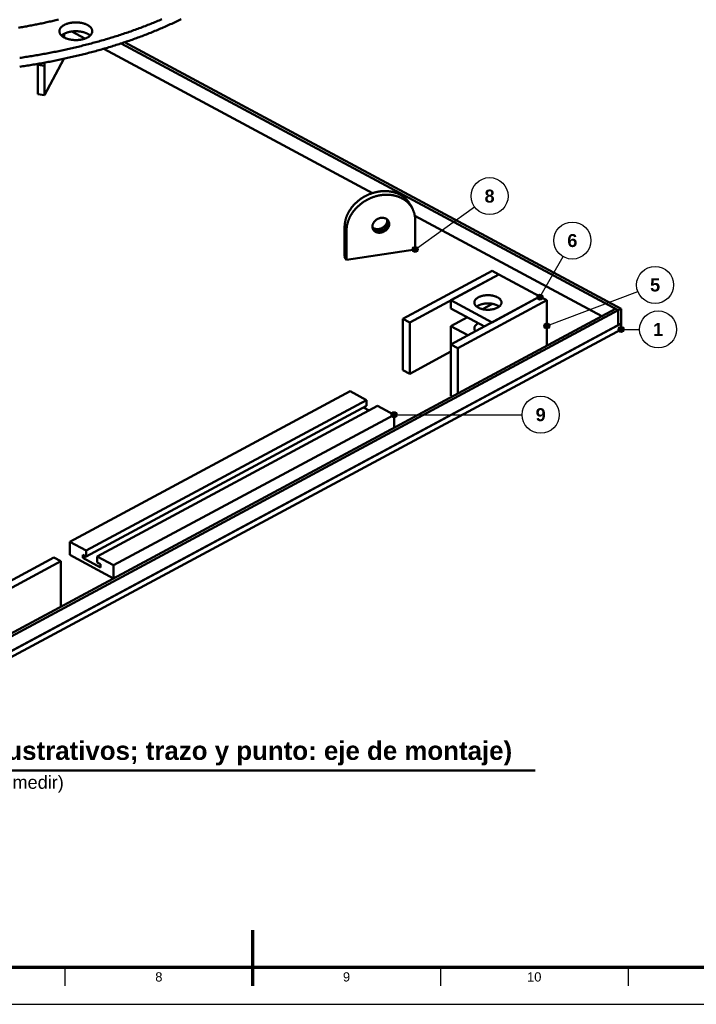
# Model space of a CAD drawing. Header units: millimetres. Extents: x 0 to 841, y 0 to 594.
# Tile 7 of 38: x 363 to 545, y 0 to 266. Entities that reach past the tile are written whole.
import ezdxf
from ezdxf.enums import TextEntityAlignment as Align

# ---------------------------------------------------------------- set-up
doc = ezdxf.new("R2010")
doc.units = ezdxf.units.MM
for name, color, linetype, lineweight in [('ACH', 7, 'CONTINUOUS', 13), ('COTA', 7, 'CONTINUOUS', 25), ('FINA', 7, 'CONTINUOUS', 25), ('MARCO', 7, 'CONTINUOUS', 70), ('TXT', 7, 'CONTINUOUS', 25), ('VIS', 7, 'CONTINUOUS', 50)]:
    doc.layers.add(name, color=color, linetype=linetype, lineweight=lineweight)
doc.styles.add('STD', font='LiberationSans-Regular.ttf')
doc.styles.add('STDB', font='LiberationSans-Bold.ttf')

msp = doc.modelspace()

# ---------------------------------------------------------------- hatches: boundary and pattern name
at = {"layer": 'ACH'}
h = msp.add_hatch(color=7, dxfattribs=at)
h.dxf.hatch_style = 1
h.paths.add_polyline_path([(470.18, 203.84), (469.94, 204.4), (469.38, 204.64), (468.81, 204.4), (468.58, 203.84), (468.81, 203.27), (469.38, 203.04), (469.94, 203.27)])
h = msp.add_hatch(color=7, dxfattribs=at)
h.dxf.hatch_style = 1
h.paths.add_polyline_path([(503.89, 190.96), (503.66, 191.53), (503.09, 191.76), (502.53, 191.53), (502.29, 190.96), (502.53, 190.4), (503.09, 190.16), (503.66, 190.4)])
h = msp.add_hatch(color=7, dxfattribs=at)
h.dxf.hatch_style = 1
h.paths.add_polyline_path([(505.74, 183.18), (505.51, 183.74), (504.94, 183.98), (504.38, 183.74), (504.14, 183.18), (504.38, 182.61), (504.94, 182.38), (505.51, 182.61)])
h = msp.add_hatch(color=7, dxfattribs=at)
h.dxf.hatch_style = 1
h.paths.add_polyline_path([(525.8, 182.24), (525.56, 182.8), (525, 183.04), (524.43, 182.8), (524.2, 182.24), (524.43, 181.67), (525, 181.44), (525.56, 181.67)])
h = msp.add_hatch(color=7, dxfattribs=at)
h.dxf.hatch_style = 1
h.paths.add_polyline_path([(464.48, 159.21), (464.24, 159.77), (463.68, 160.01), (463.11, 159.77), (462.88, 159.21), (463.11, 158.64), (463.68, 158.41), (464.24, 158.64)])

# ---------------------------------------------------------------- linework, layer by layer
at = {"layer": 'COTA'}
for p, q in [((469.38, 203.84), (485.42, 215.33)), ((503.09, 190.96), (509.35, 201.9)), ((504.94, 183.18), (529.51, 192.47)), ((525, 182.24), (530, 182.24)), ((463.68, 159.21), (498.28, 159.21))]:
    msp.add_line(p, q, dxfattribs=at)
for centre in [(469.38, 203.84), (503.09, 190.96), (504.94, 183.18), (525, 182.24), (463.68, 159.21)]:
    msp.add_circle(centre, 0.8, dxfattribs=at)
at = {"layer": 'FINA'}
for p, q in [((374.81, 10), (374.81, 5)), ((425.5, 10), (425.5, 5)), ((476.19, 10), (476.19, 5)), ((526.88, 10), (526.88, 5))]:
    msp.add_line(p, q, dxfattribs=at)
msp.add_lwpolyline([(0, 0), (841, 0), (841, 594), (0, 594)], close=True, dxfattribs=at)
for centre in [(489.48, 218.24), (511.83, 206.24), (534.18, 194.24), (535, 182.24), (503.28, 159.21)]:
    msp.add_circle(centre, 5, dxfattribs=at)
at = {"layer": 'MARCO'}
msp.add_line((425.5, 5), (425.5, 20), dxfattribs=at)
msp.add_lwpolyline([(20, 10), (831, 10), (831, 584), (20, 584)], close=True, dxfattribs=at)
at = {"layer": 'VIS'}
msp.add_line((169.2, 63.1), (501.8, 63.1), dxfattribs=at)
for points in [[(362.28, 263.71), (362.63, 263.77), (362.98, 263.83), (363.33, 263.89), (363.68, 263.95), (364.03, 264.01), (364.38, 264.07), (364.72, 264.14), (365.07, 264.2), (365.42, 264.27), (365.77, 264.33), (366.11, 264.4), (366.46, 264.47), (366.81, 264.54), (367.16, 264.61), (367.5, 264.68), (367.85, 264.75), (368.2, 264.82), (368.54, 264.89), (368.89, 264.97), (369.24, 265.04), (369.58, 265.12), (369.93, 265.19), (370.27, 265.27), (370.62, 265.35), (370.96, 265.43), (371.31, 265.51), (371.65, 265.59), (372, 265.67), (372.34, 265.75), (372.68, 265.84), (373.03, 265.92)], [(362.58, 253.18), (362.98, 253.24), (363.39, 253.3), (363.8, 253.36), (364.2, 253.42), (364.61, 253.48), (365.02, 253.55), (365.42, 253.61), (365.83, 253.68), (366.24, 253.74), (366.64, 253.81), (367.05, 253.88), (367.45, 253.95), (367.86, 254.02), (368.27, 254.09), (368.67, 254.16), (369.08, 254.24), (369.48, 254.31), (369.89, 254.38), (370.29, 254.46), (370.69, 254.54), (371.1, 254.62), (371.5, 254.69), (371.91, 254.77), (372.31, 254.86), (372.71, 254.94), (373.12, 255.02), (373.52, 255.1), (373.92, 255.19), (374.32, 255.27), (374.73, 255.36), (375.13, 255.45), (375.53, 255.54), (375.93, 255.63), (376.33, 255.72), (376.74, 255.81), (377.14, 255.9), (377.54, 256), (377.94, 256.09), (378.34, 256.19), (378.74, 256.28), (379.14, 256.38), (379.54, 256.48), (379.94, 256.58), (380.34, 256.68), (380.73, 256.78), (381.13, 256.89), (381.53, 256.99), (381.93, 257.1), (382.33, 257.2), (382.72, 257.31), (383.12, 257.42), (383.52, 257.53), (383.91, 257.64), (384.31, 257.75), (384.71, 257.86), (385.1, 257.98), (385.5, 258.09), (385.89, 258.21), (386.29, 258.32), (386.68, 258.44), (387.08, 258.56), (387.47, 258.68), (387.86, 258.8), (388.26, 258.93), (388.65, 259.05), (389.04, 259.17), (389.43, 259.3), (389.82, 259.43), (390.21, 259.55), (390.61, 259.68), (391, 259.81), (391.39, 259.95), (391.78, 260.08), (392.16, 260.21), (392.55, 260.35), (392.94, 260.48), (393.33, 260.62), (393.72, 260.76), (394.1, 260.9), (394.49, 261.04), (394.88, 261.18), (395.26, 261.33), (395.65, 261.47), (396.03, 261.62), (396.42, 261.76), (396.8, 261.91), (397.19, 262.06), (397.57, 262.21), (397.95, 262.36), (398.33, 262.52), (398.72, 262.67), (399.1, 262.83), (399.48, 262.98), (399.86, 263.14), (400.24, 263.3), (400.61, 263.46), (400.99, 263.62), (401.37, 263.79), (401.75, 263.95), (402.12, 264.12), (402.5, 264.29), (402.88, 264.46), (403.25, 264.63), (403.63, 264.8), (404, 264.97), (404.37, 265.14), (404.74, 265.32), (405.12, 265.5), (405.49, 265.67), (405.86, 265.85), (406.23, 266.03)], [(362.58, 255.56), (362.98, 255.62), (363.39, 255.68), (363.8, 255.74), (364.2, 255.81), (364.61, 255.87), (365.02, 255.93), (365.42, 256), (365.83, 256.06), (366.24, 256.13), (366.64, 256.2), (367.05, 256.26), (367.45, 256.33), (367.86, 256.4), (368.27, 256.47), (368.67, 256.55), (369.08, 256.62), (369.48, 256.69), (369.89, 256.77), (370.29, 256.85), (370.69, 256.92), (371.1, 257), (371.5, 257.08), (371.91, 257.16), (372.31, 257.24), (372.71, 257.32), (373.12, 257.4), (373.52, 257.49), (373.92, 257.57), (374.32, 257.66), (374.73, 257.75), (375.13, 257.83), (375.53, 257.92), (375.93, 258.01), (376.33, 258.1), (376.74, 258.19), (377.14, 258.29), (377.54, 258.38), (377.94, 258.48), (378.34, 258.57), (378.74, 258.67), (379.14, 258.77), (379.54, 258.87), (379.94, 258.97), (380.34, 259.07), (380.73, 259.17), (381.13, 259.27), (381.53, 259.38), (381.93, 259.48), (382.33, 259.59), (382.72, 259.69), (383.12, 259.8), (383.52, 259.91), (383.91, 260.02), (384.31, 260.13), (384.71, 260.25), (385.1, 260.36), (385.5, 260.48), (385.89, 260.59), (386.29, 260.71), (386.68, 260.83), (387.08, 260.95), (387.47, 261.07), (387.86, 261.19), (388.26, 261.31), (388.65, 261.43), (389.04, 261.56), (389.43, 261.68), (389.82, 261.81), (390.21, 261.94), (390.61, 262.07), (391, 262.2), (391.39, 262.33), (391.78, 262.46), (392.16, 262.6), (392.55, 262.73), (392.94, 262.87), (393.33, 263.01), (393.72, 263.14), (394.1, 263.28), (394.49, 263.42), (394.88, 263.57), (395.26, 263.71), (395.65, 263.85), (396.03, 264), (396.42, 264.15), (396.8, 264.3), (397.19, 264.45), (397.57, 264.6), (397.95, 264.75), (398.33, 264.9), (398.72, 265.06), (399.1, 265.21), (399.48, 265.37), (399.86, 265.53), (400.24, 265.69), (400.61, 265.85), (400.99, 266.01)], [(373.29, 262.76), (373.3, 262.88), (373.31, 263), (373.34, 263.12), (373.38, 263.23), (373.43, 263.34), (373.48, 263.45), (373.54, 263.56), (373.61, 263.65), (373.69, 263.75), (373.77, 263.84), (373.85, 263.92), (373.94, 264.01), (374.04, 264.08), (374.13, 264.16), (374.23, 264.23), (374.33, 264.29), (374.43, 264.36), (374.54, 264.42), (374.64, 264.48), (374.75, 264.53), (374.86, 264.58), (374.97, 264.63), (375.08, 264.68), (375.19, 264.72), (375.31, 264.76), (375.42, 264.8), (375.54, 264.84), (375.65, 264.87), (375.77, 264.9), (375.89, 264.93), (376, 264.96), (376.12, 264.99), (376.24, 265.01), (376.36, 265.03), (376.48, 265.05), (376.6, 265.07), (376.72, 265.09), (376.84, 265.1), (376.96, 265.11), (377.08, 265.12), (377.2, 265.13), (377.32, 265.14), (377.44, 265.14), (377.56, 265.15), (377.68, 265.15), (377.8, 265.15), (377.92, 265.15), (378.04, 265.14), (378.16, 265.14), (378.28, 265.13), (378.4, 265.12), (378.52, 265.11), (378.64, 265.1), (378.76, 265.09), (378.88, 265.07), (379, 265.05), (379.12, 265.03), (379.24, 265.01), (379.36, 264.99), (379.48, 264.96), (379.59, 264.93), (379.71, 264.9), (379.83, 264.87), (379.94, 264.84), (380.06, 264.8), (380.17, 264.76), (380.29, 264.72), (380.4, 264.68), (380.51, 264.63), (380.62, 264.58), (380.73, 264.53), (380.84, 264.48), (380.94, 264.42), (381.05, 264.36), (381.15, 264.29), (381.25, 264.23), (381.35, 264.16), (381.45, 264.08), (381.54, 264.01), (381.63, 263.92), (381.71, 263.84), (381.79, 263.75), (381.87, 263.65), (381.94, 263.56), (382, 263.45), (382.05, 263.34), (382.1, 263.23), (382.14, 263.12), (382.17, 263), (382.18, 262.88), (382.19, 262.76)], [(380.89, 261.07), (380.78, 261.02), (380.67, 260.96), (380.56, 260.91), (380.45, 260.87), (380.33, 260.82), (380.22, 260.78), (380.11, 260.74), (379.99, 260.7), (379.87, 260.67), (379.76, 260.63), (379.64, 260.6), (379.52, 260.57), (379.4, 260.55), (379.28, 260.52), (379.16, 260.5), (379.04, 260.48), (378.92, 260.46), (378.8, 260.44), (378.68, 260.43), (378.56, 260.41), (378.44, 260.4), (378.32, 260.39), (378.2, 260.39), (378.08, 260.38), (377.96, 260.38), (377.84, 260.37), (377.71, 260.37), (377.59, 260.37), (377.47, 260.38), (377.35, 260.38), (377.23, 260.39), (377.11, 260.4), (376.99, 260.41), (376.87, 260.42), (376.74, 260.43), (376.62, 260.45), (376.5, 260.47), (376.38, 260.49), (376.26, 260.51), (376.15, 260.53), (376.03, 260.56), (375.91, 260.58), (375.79, 260.61), (375.67, 260.65), (375.56, 260.68), (375.44, 260.72), (375.33, 260.76), (375.21, 260.8), (375.1, 260.84), (374.99, 260.89), (374.87, 260.93), (374.76, 260.99), (374.66, 261.04), (374.55, 261.1), (374.44, 261.16), (374.34, 261.22), (374.24, 261.29), (374.14, 261.36), (374.04, 261.43), (373.95, 261.51), (373.86, 261.59), (373.77, 261.68), (373.69, 261.77), (373.62, 261.86), (373.55, 261.96), (373.48, 262.07), (373.43, 262.17), (373.38, 262.29), (373.34, 262.4), (373.31, 262.52), (373.3, 262.64), (373.29, 262.76)], [(373.89, 261.57), (373.98, 261.65), (374.07, 261.73), (374.17, 261.8), (374.27, 261.87), (374.37, 261.93), (374.47, 262), (374.58, 262.06), (374.68, 262.11), (374.79, 262.17), (374.9, 262.22), (375.02, 262.26), (375.13, 262.31), (375.24, 262.35), (375.36, 262.39), (375.47, 262.43), (375.59, 262.47), (375.7, 262.5), (375.82, 262.53), (375.94, 262.56), (376.06, 262.59), (376.17, 262.61), (376.29, 262.64), (376.41, 262.66), (376.53, 262.68), (376.65, 262.69), (376.77, 262.71), (376.89, 262.72), (377.01, 262.73), (377.13, 262.74), (377.26, 262.75), (377.38, 262.76), (377.5, 262.76), (377.62, 262.76), (377.74, 262.77), (377.86, 262.76), (377.98, 262.76), (378.1, 262.76), (378.23, 262.75), (378.35, 262.74), (378.47, 262.73), (378.59, 262.72), (378.71, 262.71), (378.83, 262.69), (378.95, 262.68), (379.07, 262.66), (379.19, 262.64), (379.31, 262.61), (379.43, 262.59), (379.54, 262.56), (379.66, 262.53), (379.78, 262.5), (379.89, 262.47), (380.01, 262.43), (380.13, 262.39), (380.24, 262.35), (380.35, 262.31), (380.47, 262.26), (380.58, 262.22), (380.69, 262.17), (380.8, 262.11), (380.9, 262.06), (381.01, 262), (381.11, 261.93), (381.22, 261.87), (381.31, 261.8), (381.41, 261.73), (381.51, 261.65), (381.6, 261.57)], [(374.58, 261.08), (374.58, 262.06)], [(376.63, 262.69), (380.2, 260.77)], [(382.19, 262.76), (382.18, 262.64), (382.17, 262.51), (382.14, 262.39), (382.1, 262.28), (382.05, 262.16), (381.99, 262.05), (381.92, 261.95), (381.85, 261.85), (381.77, 261.75), (381.69, 261.66), (381.6, 261.57), (381.5, 261.49), (381.41, 261.41), (381.31, 261.33), (381.21, 261.26), (381.1, 261.2), (381, 261.13), (380.89, 261.07)], [(385.3, 258.03), (457.89, 219.06)], [(390, 259.48), (524.25, 187.41)], [(390.92, 259.79), (525, 187.8)], [(369.29, 245.48), (374.52, 255.32)], [(367.48, 253.95), (367.48, 253.91), (367.48, 253.87), (367.48, 253.83), (367.48, 253.79), (367.48, 253.75), (367.48, 253.71)], [(369.29, 253.43), (367.48, 253.71)], [(367.48, 253.71), (367.48, 245.76)], [(369.3, 254.28), (369.3, 254.16), (369.3, 254.04), (369.29, 253.92), (369.29, 253.79), (369.29, 253.67), (369.29, 253.55), (369.29, 253.43)], [(369.29, 253.43), (369.29, 245.48)], [(369.29, 245.48), (367.48, 245.76)], [(468.1, 215.86), (468.04, 215.97), (467.98, 216.07), (467.92, 216.18), (467.86, 216.28), (467.79, 216.38), (467.73, 216.48), (467.66, 216.58), (467.59, 216.67), (467.51, 216.77), (467.44, 216.86), (467.36, 216.96), (467.28, 217.05), (467.21, 217.14), (467.12, 217.23), (467.04, 217.31), (466.96, 217.4), (466.87, 217.48), (466.78, 217.57), (466.7, 217.65), (466.61, 217.73), (466.51, 217.8), (466.42, 217.88), (466.33, 217.95), (466.23, 218.03), (466.13, 218.1), (466.04, 218.17), (465.94, 218.23), (465.84, 218.3), (465.74, 218.36), (465.63, 218.43), (465.53, 218.49), (465.43, 218.55), (465.32, 218.6), (465.21, 218.66), (465.11, 218.71), (465, 218.77), (464.89, 218.82), (464.78, 218.87), (464.67, 218.91), (464.56, 218.96), (464.45, 219), (464.34, 219.05), (464.22, 219.09), (464.11, 219.13), (463.99, 219.16), (463.88, 219.2), (463.77, 219.23), (463.65, 219.27), (463.53, 219.3), (463.42, 219.33), (463.3, 219.35), (463.18, 219.38), (463.07, 219.4), (462.95, 219.43), (462.83, 219.45), (462.71, 219.47), (462.59, 219.49), (462.47, 219.5), (462.35, 219.52), (462.24, 219.53), (462.12, 219.54), (462, 219.55), (461.88, 219.56), (461.76, 219.57), (461.64, 219.58), (461.52, 219.58), (461.4, 219.59), (461.28, 219.59), (461.16, 219.59), (461.04, 219.59), (460.92, 219.58), (460.8, 219.58), (460.68, 219.57), (460.56, 219.57), (460.44, 219.56), (460.32, 219.55), (460.2, 219.54), (460.08, 219.53), (459.96, 219.51), (459.84, 219.5), (459.72, 219.48), (459.6, 219.47), (459.48, 219.45), (459.37, 219.43), (459.25, 219.4), (459.13, 219.38), (459.01, 219.36), (458.9, 219.33), (458.78, 219.31), (458.66, 219.28), (458.54, 219.25), (458.43, 219.22), (458.31, 219.19), (458.2, 219.16), (458.08, 219.12), (457.97, 219.09), (457.85, 219.05), (457.74, 219.01), (457.63, 218.98), (457.51, 218.94), (457.4, 218.89), (457.29, 218.85), (457.17, 218.81), (457.06, 218.77), (456.95, 218.72), (456.84, 218.67), (456.73, 218.63), (456.62, 218.58), (456.51, 218.53), (456.4, 218.48), (456.3, 218.42), (456.19, 218.37), (456.08, 218.32), (455.97, 218.26), (455.87, 218.2), (455.76, 218.15), (455.66, 218.09), (455.55, 218.03), (455.45, 217.97), (455.35, 217.91), (455.25, 217.84), (455.14, 217.78), (455.04, 217.71), (454.94, 217.65), (454.84, 217.58), (454.74, 217.51), (454.65, 217.45), (454.55, 217.38), (454.45, 217.3), (454.35, 217.23), (454.26, 217.16), (454.16, 217.09), (454.07, 217.01), (453.98, 216.94), (453.89, 216.86), (453.79, 216.78), (453.7, 216.7), (453.61, 216.62), (453.52, 216.54), (453.44, 216.46), (453.35, 216.38), (453.26, 216.29), (453.18, 216.21), (453.09, 216.12), (453.01, 216.04), (452.93, 215.95), (452.85, 215.86), (452.76, 215.78), (452.68, 215.69), (452.61, 215.59), (452.53, 215.5), (452.45, 215.41), (452.38, 215.32), (452.3, 215.22), (452.23, 215.13), (452.16, 215.03), (452.08, 214.94), (452.01, 214.84), (451.94, 214.74), (451.88, 214.64), (451.81, 214.54), (451.74, 214.44), (451.68, 214.34), (451.62, 214.24), (451.56, 214.13), (451.5, 214.03), (451.44, 213.93), (451.38, 213.82), (451.32, 213.72), (451.27, 213.61), (451.21, 213.5), (451.16, 213.39), (451.11, 213.29), (451.06, 213.18), (451.01, 213.07), (450.96, 212.96), (450.92, 212.84), (450.88, 212.73), (450.83, 212.62), (450.79, 212.51), (450.75, 212.39), (450.72, 212.28), (450.68, 212.17), (450.65, 212.05), (450.61, 211.93), (450.58, 211.82), (450.55, 211.7), (450.53, 211.59), (450.5, 211.47), (450.48, 211.35), (450.46, 211.23), (450.44, 211.11), (450.42, 211), (450.4, 210.88), (450.39, 210.76), (450.37, 210.64), (450.36, 210.52), (450.35, 210.4), (450.35, 210.28), (450.34, 210.16), (450.34, 210.04), (450.34, 209.92)], [(468.62, 214.89), (468.56, 215), (468.5, 215.1), (468.44, 215.2), (468.38, 215.31), (468.31, 215.41), (468.24, 215.51), (468.17, 215.6), (468.1, 215.7), (468.03, 215.8), (467.96, 215.89), (467.88, 215.98), (467.8, 216.08), (467.72, 216.17), (467.64, 216.25), (467.56, 216.34), (467.48, 216.43), (467.39, 216.51), (467.3, 216.59), (467.21, 216.67), (467.12, 216.75), (467.03, 216.83), (466.94, 216.91), (466.84, 216.98), (466.75, 217.05), (466.65, 217.12), (466.55, 217.19), (466.45, 217.26), (466.35, 217.33), (466.25, 217.39), (466.15, 217.45), (466.05, 217.52), (465.94, 217.57), (465.84, 217.63), (465.73, 217.69), (465.62, 217.74), (465.52, 217.79), (465.41, 217.85), (465.3, 217.89), (465.19, 217.94), (465.08, 217.99), (464.97, 218.03), (464.85, 218.07), (464.74, 218.12), (464.63, 218.15), (464.51, 218.19), (464.4, 218.23), (464.28, 218.26), (464.17, 218.29), (464.05, 218.32), (463.93, 218.35), (463.82, 218.38), (463.7, 218.41), (463.58, 218.43), (463.47, 218.46), (463.35, 218.48), (463.23, 218.5), (463.11, 218.51), (462.99, 218.53), (462.87, 218.55), (462.75, 218.56), (462.63, 218.57), (462.51, 218.58), (462.39, 218.59), (462.27, 218.6), (462.15, 218.6), (462.03, 218.61), (461.91, 218.61), (461.79, 218.61), (461.67, 218.61), (461.55, 218.61), (461.43, 218.61), (461.31, 218.61), (461.2, 218.6), (461.08, 218.6), (460.96, 218.59), (460.84, 218.58), (460.72, 218.57), (460.6, 218.55), (460.48, 218.54), (460.36, 218.53), (460.24, 218.51), (460.12, 218.49), (460, 218.47), (459.88, 218.45), (459.77, 218.43), (459.65, 218.41), (459.53, 218.39), (459.41, 218.36), (459.3, 218.33), (459.18, 218.31), (459.06, 218.28), (458.95, 218.25), (458.83, 218.22), (458.71, 218.18), (458.6, 218.15), (458.48, 218.11), (458.37, 218.08), (458.26, 218.04), (458.14, 218), (458.03, 217.96), (457.92, 217.92), (457.8, 217.88), (457.69, 217.84), (457.58, 217.79), (457.47, 217.75), (457.36, 217.7), (457.25, 217.65), (457.14, 217.6), (457.03, 217.55), (456.92, 217.5), (456.81, 217.45), (456.71, 217.4), (456.6, 217.34), (456.49, 217.29), (456.39, 217.23), (456.28, 217.17), (456.18, 217.12), (456.07, 217.06), (455.97, 217), (455.87, 216.93), (455.76, 216.87), (455.66, 216.81), (455.56, 216.74), (455.46, 216.68), (455.36, 216.61), (455.26, 216.54), (455.16, 216.47), (455.07, 216.4), (454.97, 216.33), (454.87, 216.26), (454.78, 216.19), (454.68, 216.11), (454.59, 216.04), (454.5, 215.96), (454.4, 215.89), (454.31, 215.81), (454.22, 215.73), (454.13, 215.65), (454.04, 215.57), (453.95, 215.49), (453.87, 215.41), (453.78, 215.32), (453.7, 215.24), (453.61, 215.15), (453.53, 215.07), (453.44, 214.98), (453.36, 214.89), (453.28, 214.8), (453.2, 214.71), (453.12, 214.62), (453.05, 214.53), (452.97, 214.44), (452.89, 214.34), (452.82, 214.25), (452.75, 214.16), (452.67, 214.06), (452.6, 213.96), (452.53, 213.87), (452.46, 213.77), (452.39, 213.67), (452.33, 213.57), (452.26, 213.47), (452.2, 213.37), (452.14, 213.27), (452.07, 213.16), (452.01, 213.06), (451.95, 212.95), (451.9, 212.85), (451.84, 212.74), (451.78, 212.64), (451.73, 212.53), (451.68, 212.42), (451.63, 212.31), (451.58, 212.2), (451.53, 212.09), (451.48, 211.98), (451.44, 211.87), (451.39, 211.76), (451.35, 211.65), (451.31, 211.53), (451.27, 211.42), (451.23, 211.31), (451.2, 211.19), (451.16, 211.08), (451.13, 210.96), (451.1, 210.85), (451.07, 210.73), (451.04, 210.61), (451.02, 210.5), (451, 210.38), (450.97, 210.26), (450.95, 210.14), (450.93, 210.02), (450.92, 209.9), (450.9, 209.78), (450.89, 209.67), (450.88, 209.55), (450.87, 209.43), (450.86, 209.31), (450.86, 209.19), (450.86, 209.07), (450.85, 208.95)], [(468.62, 214.89), (468.1, 215.86)], [(469.38, 211.79), (469.37, 211.91), (469.37, 212.04), (469.37, 212.16), (469.36, 212.28), (469.35, 212.41), (469.34, 212.53), (469.32, 212.65), (469.3, 212.78), (469.29, 212.9), (469.26, 213.02), (469.24, 213.14), (469.22, 213.27), (469.19, 213.39), (469.16, 213.51), (469.12, 213.63), (469.09, 213.75), (469.05, 213.86), (469.01, 213.98), (468.97, 214.1), (468.93, 214.21), (468.88, 214.33), (468.83, 214.44), (468.78, 214.56), (468.73, 214.67), (468.67, 214.78), (468.62, 214.89)], [(469.28, 212.95), (519.81, 185.82)], [(458.04, 209.26), (457.98, 209.37), (457.94, 209.48), (457.9, 209.6), (457.88, 209.72), (457.86, 209.84), (457.85, 209.96), (457.85, 210.09), (457.86, 210.21), (457.88, 210.33), (457.9, 210.45), (457.93, 210.57), (457.97, 210.68), (458.02, 210.79), (458.07, 210.91), (458.13, 211.01), (458.19, 211.12), (458.26, 211.22), (458.33, 211.32), (458.41, 211.41), (458.49, 211.5), (458.58, 211.59), (458.67, 211.67), (458.76, 211.75), (458.86, 211.83), (458.96, 211.9), (459.06, 211.96), (459.16, 212.02), (459.27, 212.08), (459.38, 212.13), (459.49, 212.18), (459.61, 212.23), (459.72, 212.26), (459.84, 212.3), (459.96, 212.33), (460.08, 212.35), (460.2, 212.37), (460.32, 212.38), (460.45, 212.38), (460.57, 212.38), (460.69, 212.38), (460.81, 212.36), (460.93, 212.35), (461.05, 212.32), (461.17, 212.29), (461.28, 212.25), (461.4, 212.2), (461.51, 212.15), (461.61, 212.09), (461.71, 212.02), (461.81, 211.94), (461.9, 211.86), (461.99, 211.77), (462.06, 211.68), (462.13, 211.58), (462.19, 211.47)], [(457.87, 209.79), (457.96, 209.72), (458.06, 209.65), (458.16, 209.58), (458.27, 209.53), (458.38, 209.48), (458.5, 209.43), (458.61, 209.4), (458.73, 209.37), (458.85, 209.35), (458.97, 209.33), (459.09, 209.32), (459.22, 209.32), (459.34, 209.33), (459.46, 209.33), (459.58, 209.35), (459.7, 209.37), (459.82, 209.4), (459.94, 209.43), (460.06, 209.46), (460.17, 209.5), (460.28, 209.55), (460.39, 209.6), (460.5, 209.66), (460.61, 209.72), (460.71, 209.78), (460.81, 209.85), (460.91, 209.92), (461.01, 210), (461.1, 210.08), (461.18, 210.17), (461.27, 210.25), (461.35, 210.35), (461.42, 210.44), (461.49, 210.54), (461.56, 210.65), (461.62, 210.75), (461.67, 210.86), (461.72, 210.97), (461.76, 211.09), (461.8, 211.2), (461.82, 211.32), (461.85, 211.44), (461.86, 211.56), (461.86, 211.69)], [(457.93, 209.51), (458.01, 209.42), (458.09, 209.34), (458.18, 209.26), (458.28, 209.19), (458.38, 209.12), (458.48, 209.06), (458.59, 209.01), (458.7, 208.97), (458.82, 208.93), (458.93, 208.9), (459.05, 208.87), (459.17, 208.85), (459.29, 208.84), (459.41, 208.84), (459.53, 208.84), (459.65, 208.84), (459.77, 208.85), (459.89, 208.87), (460.01, 208.89), (460.12, 208.92), (460.24, 208.95), (460.35, 208.99), (460.47, 209.03), (460.58, 209.08), (460.69, 209.13), (460.79, 209.19), (460.9, 209.25), (461, 209.31), (461.1, 209.38), (461.19, 209.45), (461.29, 209.53), (461.37, 209.61), (461.46, 209.7), (461.54, 209.78), (461.62, 209.88), (461.69, 209.97), (461.76, 210.07), (461.82, 210.17), (461.88, 210.28), (461.94, 210.39), (461.98, 210.5), (462.02, 210.61), (462.06, 210.72), (462.08, 210.84), (462.1, 210.96), (462.12, 211.08), (462.12, 211.2)], [(462.38, 210.71), (462.38, 210.59), (462.36, 210.47), (462.34, 210.35), (462.32, 210.24), (462.28, 210.12), (462.24, 210.01), (462.19, 209.89), (462.14, 209.79), (462.08, 209.68), (462.02, 209.58), (461.95, 209.48), (461.87, 209.38), (461.79, 209.29), (461.71, 209.2), (461.63, 209.12), (461.54, 209.04), (461.44, 208.96), (461.35, 208.89), (461.25, 208.82), (461.14, 208.75), (461.04, 208.69), (460.93, 208.64), (460.82, 208.59), (460.71, 208.54), (460.6, 208.5), (460.48, 208.46), (460.36, 208.43), (460.25, 208.4), (460.13, 208.38), (460.01, 208.37), (459.89, 208.35), (459.77, 208.35), (459.64, 208.35), (459.52, 208.36), (459.4, 208.37), (459.28, 208.39), (459.17, 208.42), (459.05, 208.45), (458.93, 208.49), (458.82, 208.54), (458.71, 208.59), (458.61, 208.65), (458.51, 208.72), (458.41, 208.79), (458.33, 208.87), (458.24, 208.96), (458.17, 209.06), (458.1, 209.16), (458.04, 209.26)], [(461.86, 211.69), (461.86, 211.72), (461.86, 211.76), (461.86, 211.8), (461.86, 211.84), (461.85, 211.88), (461.85, 211.91)], [(462.12, 211.2), (462.12, 211.29), (462.11, 211.37), (462.1, 211.46), (462.09, 211.54), (462.07, 211.62), (462.04, 211.7)], [(462.19, 211.47), (462.25, 211.35), (462.3, 211.23), (462.33, 211.11), (462.36, 210.98), (462.37, 210.85), (462.38, 210.71)], [(469.38, 203.84), (469.38, 211.79)], [(450.85, 208.95), (450.34, 209.92)], [(450.34, 209.92), (450.34, 201.97)], [(450.85, 208.95), (450.85, 201)], [(450.85, 201), (469.38, 203.84)], [(450.85, 201), (450.34, 201.97)], [(490.14, 198.06), (466.08, 185.14)], [(491.99, 197.06), (467.93, 184.15)], [(491.99, 197.06), (479.04, 190.11)], [(490.14, 198.06), (491.99, 197.06)], [(491.99, 197.06), (503.09, 191.1)], [(485.37, 189.51), (485.37, 189.63), (485.39, 189.75), (485.43, 189.87), (485.47, 189.98), (485.53, 190.09), (485.59, 190.19), (485.66, 190.29), (485.74, 190.38), (485.82, 190.46), (485.91, 190.55), (486.01, 190.62), (486.1, 190.69), (486.2, 190.76), (486.3, 190.83), (486.41, 190.89), (486.52, 190.94), (486.62, 191), (486.73, 191.05), (486.85, 191.09), (486.96, 191.13), (487.07, 191.17), (487.19, 191.21), (487.3, 191.25), (487.42, 191.28), (487.54, 191.31), (487.65, 191.34), (487.77, 191.36), (487.89, 191.38), (488.01, 191.4), (488.13, 191.42), (488.25, 191.43), (488.37, 191.45), (488.49, 191.46), (488.61, 191.47), (488.73, 191.47), (488.85, 191.48), (488.97, 191.48), (489.09, 191.48), (489.21, 191.48), (489.33, 191.47), (489.45, 191.47), (489.57, 191.46), (489.69, 191.45), (489.81, 191.43), (489.93, 191.42), (490.05, 191.4), (490.17, 191.38), (490.29, 191.36), (490.41, 191.34), (490.52, 191.31), (490.64, 191.28), (490.76, 191.25), (490.87, 191.21), (490.99, 191.17), (491.1, 191.13), (491.21, 191.09), (491.33, 191.05), (491.44, 191), (491.54, 190.94), (491.65, 190.89), (491.76, 190.83), (491.86, 190.76), (491.96, 190.69), (492.05, 190.62), (492.15, 190.55), (492.24, 190.46), (492.32, 190.38), (492.4, 190.29), (492.47, 190.19), (492.53, 190.09), (492.59, 189.98), (492.63, 189.87), (492.67, 189.75), (492.69, 189.63), (492.69, 189.51)], [(503.09, 191.1), (479.04, 178.19)], [(479.04, 187.9), (479.04, 190.11)], [(479.04, 190.11), (490.14, 184.15)], [(504.94, 190.11), (480.89, 177.19)], [(486.44, 188.12), (486.33, 188.18), (486.23, 188.25), (486.12, 188.31), (486.03, 188.39), (485.93, 188.46), (485.84, 188.55), (485.75, 188.63), (485.67, 188.73), (485.6, 188.82), (485.53, 188.93), (485.47, 189.04), (485.43, 189.15), (485.39, 189.27), (485.37, 189.39), (485.37, 189.51)], [(486, 188.41), (486.09, 188.48), (486.19, 188.55), (486.3, 188.61), (486.4, 188.67), (486.51, 188.73), (486.62, 188.78), (486.73, 188.83), (486.84, 188.88), (486.95, 188.92), (487.07, 188.96), (487.18, 189), (487.3, 189.04), (487.41, 189.07), (487.53, 189.1), (487.65, 189.13), (487.77, 189.15), (487.89, 189.17), (488.01, 189.19), (488.13, 189.21), (488.25, 189.23), (488.37, 189.24), (488.49, 189.25), (488.61, 189.26), (488.73, 189.26), (488.85, 189.27), (488.97, 189.27), (489.09, 189.27), (489.21, 189.27), (489.33, 189.26), (489.45, 189.26), (489.57, 189.25), (489.69, 189.24), (489.81, 189.23), (489.93, 189.21), (490.05, 189.19), (490.17, 189.17), (490.29, 189.15), (490.41, 189.13), (490.53, 189.1), (490.65, 189.07), (490.76, 189.04), (490.88, 189), (490.99, 188.96), (491.11, 188.92), (491.22, 188.88), (491.33, 188.83), (491.44, 188.78), (491.55, 188.73), (491.66, 188.67), (491.76, 188.61), (491.87, 188.55), (491.97, 188.48), (492.06, 188.41)], [(492.69, 189.51), (492.69, 189.39), (492.67, 189.27), (492.63, 189.16), (492.59, 189.05), (492.54, 188.94), (492.47, 188.84), (492.4, 188.74), (492.32, 188.65), (492.24, 188.56), (492.15, 188.48), (492.06, 188.41), (491.96, 188.33), (491.86, 188.27), (491.76, 188.2), (491.66, 188.14), (491.55, 188.09), (491.44, 188.03), (491.34, 187.98), (491.22, 187.94), (491.11, 187.89), (491, 187.85), (490.89, 187.82), (490.77, 187.78), (490.65, 187.75), (490.54, 187.72), (490.42, 187.69), (490.3, 187.67), (490.19, 187.65), (490.07, 187.63), (489.95, 187.61), (489.83, 187.59), (489.71, 187.58), (489.59, 187.57), (489.47, 187.56), (489.35, 187.55), (489.23, 187.55), (489.11, 187.55), (488.99, 187.55), (488.87, 187.55), (488.75, 187.55), (488.63, 187.56), (488.51, 187.56), (488.39, 187.58), (488.27, 187.59), (488.15, 187.6), (488.03, 187.62), (487.92, 187.64), (487.8, 187.66), (487.68, 187.68), (487.56, 187.71), (487.45, 187.74), (487.33, 187.77), (487.22, 187.8), (487.1, 187.84), (486.99, 187.88), (486.88, 187.92), (486.76, 187.97), (486.65, 188.01), (486.55, 188.07), (486.44, 188.12)], [(490.26, 189.16), (487.56, 187.71)], [(503.09, 191.1), (490.14, 184.15)], [(503.09, 191.1), (504.94, 190.11)], [(504.94, 177.83), (504.94, 190.11)], [(335.5, 86.86), (523.51, 187.8)], [(336.24, 86.46), (524.25, 187.41)], [(479.04, 187.9), (488.08, 183.04)], [(523.51, 187.8), (524.25, 187.41)], [(524.25, 187.41), (525, 187.8)], [(524.25, 183.43), (524.25, 187.41)], [(524.25, 183.43), (524.25, 187.41)], [(525, 183.83), (525, 187.8)], [(335.5, 82.09), (525, 183.83)], [(466.08, 171.28), (466.08, 185.14)], [(466.08, 185.14), (467.93, 184.15)], [(467.93, 170.28), (467.93, 184.15)], [(483.48, 185.52), (479.04, 183.13)], [(485.37, 182.54), (485.37, 182.66), (485.39, 182.78), (485.43, 182.9), (485.47, 183.01), (485.53, 183.12), (485.6, 183.22), (485.67, 183.32), (485.75, 183.41), (485.84, 183.5), (485.93, 183.58), (486.03, 183.66), (486.12, 183.73), (486.23, 183.8), (486.33, 183.87), (486.44, 183.93)], [(524.25, 183.43), (525, 183.83)], [(525, 182.24), (525, 183.83)], [(335.5, 80.5), (525, 182.24)], [(336.24, 82.49), (524.25, 183.43)], [(479.04, 178.19), (479.04, 183.13)], [(479.04, 183.13), (483.64, 180.66)], [(485.67, 181.75), (485.6, 181.85), (485.53, 181.95), (485.48, 182.06), (485.43, 182.17), (485.39, 182.29), (485.37, 182.41), (485.37, 182.54)], [(479.04, 164.32), (479.04, 178.19)], [(479.04, 178.19), (480.89, 177.19)], [(479.04, 176.24), (467.93, 170.28)], [(480.89, 164.92), (480.89, 177.19)], [(466.08, 171.28), (467.93, 170.28)], [(376.09, 124.9), (451.83, 165.57)], [(451.83, 165.57), (456.28, 163.18)], [(380.53, 122.52), (456.28, 163.18)], [(456.28, 163.18), (456.28, 161.59)], [(479.04, 164.32), (479.41, 164.12)], [(380.53, 120.93), (456.28, 161.59)], [(383.49, 120.93), (459.24, 161.59)], [(455.45, 161.15), (456.93, 160.36)], [(459.24, 161.59), (463.68, 159.21)], [(387.93, 118.54), (463.68, 159.21)], [(463.68, 155.68), (463.68, 159.21)], [(376.09, 121.37), (376.09, 124.9)], [(376.09, 124.9), (380.53, 122.52)], [(380.53, 122.52), (380.53, 120.93)], [(347.78, 107.71), (371.84, 120.63)], [(373.69, 119.64), (371.84, 120.63)], [(376.09, 121.37), (387.93, 115.01)], [(379.64, 121.4), (379.64, 120.52)], [(379.64, 121.4), (380.53, 120.93)], [(379.64, 120.52), (380.47, 120.96)], [(379.64, 120.52), (384.38, 117.98)], [(383.49, 120.93), (387.93, 118.54)], [(383.49, 120.93), (383.49, 119.34)], [(349.63, 106.72), (373.69, 119.64)], [(373.69, 107.36), (373.69, 119.64)], [(383.49, 119.34), (384.38, 118.86)], [(384.38, 118.86), (384.38, 117.98)], [(387.93, 115.01), (387.93, 118.54)]]:
    msp.add_lwpolyline(points, dxfattribs=at)

# ---------------------------------------------------------------- texts
at = {"layer": 'TXT'}
for s, height, style, p in [('8', 3.5, 'STDB', (489.48, 218.24)), ('6', 3.5, 'STDB', (511.83, 206.24)), ('5', 3.5, 'STDB', (534.18, 194.24)), ('1', 3.5, 'STDB', (535, 182.24)), ('9', 3.5, 'STDB', (503.28, 159.21)), ('8', 2.5, 'STD', (400.16, 7.4)), ('9', 2.5, 'STD', (450.84, 7.4)), ('10', 2.5, 'STD', (501.53, 7.4))]:
    msp.add_text(s, height=height, dxfattribs=dict(at, style=style)).set_placement(p, align=Align.MIDDLE_CENTER)
at = {"layer": 'TXT', "style": 'STDB'}
msp.add_text('ISOMÉTRICA EXPLOSIONADA (desplazamientos en z ilustrativos; trazo y punto: eje de montaje)', height=5, dxfattribs=at).set_placement((335.5, 64.5), align=Align.BOTTOM_CENTER)
at = {"layer": 'TXT', "style": 'STD'}
msp.add_text('SIN ESCALA (referencial, no medir)', height=3.5, dxfattribs=at).set_placement((335.5, 61.7), align=Align.TOP_CENTER)

doc.saveas('drawing.dxf')
